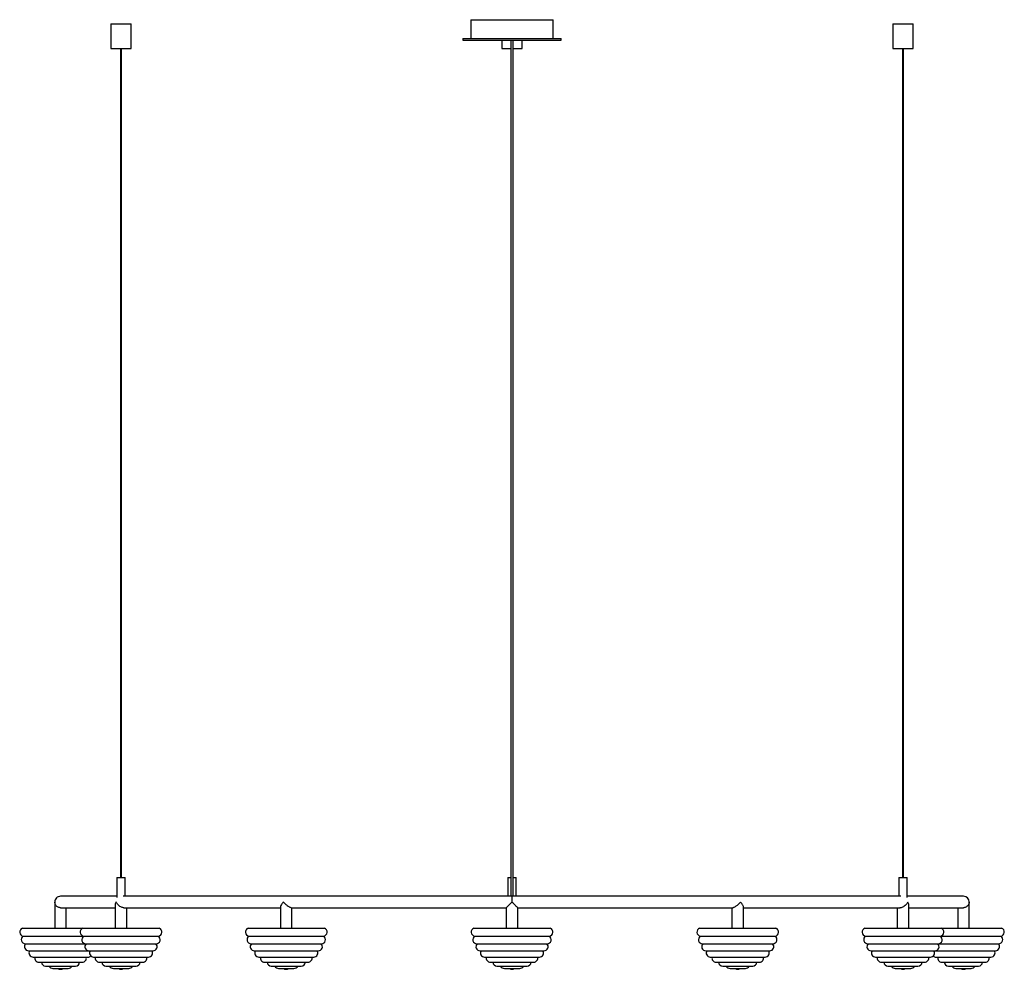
# Model space of a CAD drawing. Header units: millimetres. Extents: x -709 to 490, y 65 to 1222.
import ezdxf

# ---------------------------------------------------------------- set-up
doc = ezdxf.new("R2010")
doc.units = ezdxf.units.MM

msp = doc.modelspace()

# ---------------------------------------------------------------- linework, layer by layer
at = {"color": 7, "linetype": 'Continuous', "lineweight": 25}
for p, q in [((-598.1, 1216.7), (-598.1, 1186.7)), ((-598.1, 1216.7), (-573.1, 1216.7)), ((-573.1, 1186.7), (-573.1, 1216.7)), ((-159.3, 1221.7), (-159.3, 1198.7)), ((-159.3, 1221.7), (-59.3, 1221.7)), ((-59.3, 1198.7), (-59.3, 1221.7)), ((354.5, 1216.7), (354.5, 1186.7)), ((354.5, 1216.7), (379.5, 1216.7)), ((379.5, 1186.7), (379.5, 1216.7)), ((-169.3, 1198.7), (-169.3, 1196.7)), ((-169.3, 1198.7), (-49.3, 1198.7)), ((-169.3, 1196.7), (-49.3, 1196.7)), ((-121.8, 1196.7), (-121.8, 1186.7)), ((-96.8, 1186.7), (-96.8, 1196.7)), ((-49.3, 1196.7), (-49.3, 1198.7)), ((-598.1, 1186.7), (-573.1, 1186.7)), ((-586.1, 1186.7), (-586.1, 176.7)), ((-585.1, 176.7), (-585.1, 1186.7)), ((-121.8, 1186.7), (-110.8, 1186.7)), ((-107.8, 1186.7), (-96.8, 1186.7)), ((354.5, 1186.7), (379.5, 1186.7)), ((366.5, 1186.7), (366.5, 176.7)), ((367.5, 176.7), (367.5, 1186.7)), ((-590.6, 176.7), (-590.6, 152.2)), ((-590.6, 176.7), (-580.6, 176.7)), ((-580.6, 153.7), (-580.6, 176.7)), ((-114.3, 176.7), (-114.3, 153.7)), ((-114.3, 176.7), (-110.8, 176.7)), ((-107.8, 176.7), (-104.3, 176.7)), ((-104.3, 153.7), (-104.3, 176.7)), ((362, 176.7), (362, 153.7)), ((362, 176.7), (372, 176.7)), ((372, 152.2), (372, 176.7)), ((-666.3, 146.7), (-666.3, 114.7)), ((-590.6, 153.7), (-659.3, 153.7)), ((364.5, 153.7), (-583.1, 153.7)), ((440.7, 153.7), (372, 153.7)), ((447.7, 114.7), (447.7, 146.7)), ((-659.2, 139.7), (-592.6, 139.7)), ((-652.3, 114.7), (-652.3, 139.7)), ((-592.6, 143.2), (-592.6, 114.7)), ((-582.1, 139.7), (-391.3, 139.7)), ((-578.6, 114.7), (-578.6, 139.7)), ((-391.3, 140.7), (-391.3, 114.7)), ((-378.2, 139.7), (-116.2, 139.7)), ((-377.3, 114.7), (-377.3, 139.7)), ((-116.3, 139.7), (-116.3, 114.7)), ((-102.3, 139.7), (159.7, 139.7)), ((-102.3, 114.7), (-102.3, 139.7)), ((158.7, 139.7), (158.7, 114.7)), ((172.7, 114.7), (172.7, 140.7)), ((172.7, 139.7), (363.5, 139.7)), ((360, 139.7), (360, 114.7)), ((374, 114.7), (374, 143.2)), ((374, 139.7), (440.7, 139.7)), ((433.7, 139.7), (433.7, 114.7)), ((-705.7, 114.7), (-539.1, 114.7)), ((-430.7, 114.7), (-337.8, 114.7)), ((-155.7, 114.7), (-62.8, 114.7)), ((119.3, 114.7), (212.2, 114.7)), ((320.6, 114.7), (487.2, 114.7)), ((-704.7, 105), (-540.2, 105)), ((-429.7, 105), (-338.8, 105)), ((-154.7, 105), (-63.8, 105)), ((120.3, 105), (211.2, 105)), ((321.6, 105), (486.2, 105)), ((-702.1, 95.8), (-542.8, 95.8)), ((-698.2, 87.2), (-546.6, 87.2)), ((-427.1, 95.8), (-341.5, 95.8)), ((-423.2, 87.2), (-345.3, 87.2)), ((-152.1, 95.8), (-66.5, 95.8)), ((-148.2, 87.2), (-70.3, 87.2)), ((122.9, 95.8), (208.5, 95.8)), ((126.8, 87.2), (204.7, 87.2)), ((324.2, 95.8), (483.5, 95.8)), ((328.1, 87.2), (479.7, 87.2)), ((-692.7, 79.6), (-625.8, 79.6)), ((-685.7, 73.3), (-632.8, 73.3)), ((-619, 79.6), (-552.1, 79.6)), ((-612, 73.3), (-559.1, 73.3)), ((-417.7, 79.6), (-350.8, 79.6)), ((-410.7, 73.3), (-357.8, 73.3)), ((-142.7, 79.6), (-75.8, 79.6)), ((-135.7, 73.3), (-82.8, 73.3)), ((132.3, 79.6), (199.2, 79.6)), ((139.3, 73.3), (192.2, 73.3)), ((333.6, 79.6), (400.5, 79.6)), ((340.6, 73.3), (393.5, 73.3)), ((407.3, 79.6), (474.2, 79.6)), ((414.3, 73.3), (467.2, 73.3)), ((-677.6, 68.6), (-641, 68.6)), ((-668.6, 65.7), (-649.9, 65.7)), ((-603.9, 68.6), (-567.3, 68.6)), ((-594.9, 65.7), (-576.2, 65.7)), ((-402.6, 68.6), (-366, 68.6)), ((-393.6, 65.7), (-374.9, 65.7)), ((-127.6, 68.6), (-91, 68.6)), ((-118.6, 65.7), (-99.9, 65.7)), ((147.4, 68.6), (184, 68.6)), ((156.4, 65.7), (175.1, 65.7)), ((348.7, 68.6), (385.3, 68.6)), ((357.7, 65.7), (376.4, 65.7)), ((422.4, 68.6), (459, 68.6)), ((431.4, 65.7), (450.1, 65.7))]:
    msp.add_line(p, q, dxfattribs=at)
at = {"color": 8, "linetype": 'Continuous', "lineweight": 25}
msp.add_line((-109.3, 153.7), (-109.3, 146.7), dxfattribs=at)
at = {"color": 7, "linetype": 'Continuous', "lineweight": 25}
for centre, radius, start, end in [((-659.3, 146.7), 7, 90, 180.0728), ((440.7, 146.7), 7, 0.023, 90), ((-704, 110), 5, 109.8211, 262.1789), ((-630.3, 110), 5, 109.8211, 262.1789), ((-540.8, 110), 5, 277.8211, 70.1789), ((-429, 110), 5, 109.8211, 262.1789), ((-339.5, 110), 5, 277.8211, 70.1789), ((-154, 110), 5, 109.8211, 262.1789), ((-64.5, 110), 5, 277.8211, 70.1789), ((121, 110), 5, 109.8211, 262.1789), ((210.5, 110), 5, 277.8211, 70.1789), ((322.3, 110), 5, 109.8211, 262.1789), ((411.8, 110), 5, 277.8211, 70.1789), ((485.5, 110), 5, 277.8211, 70.1789), ((-702.1, 100.8), 5, 121.8211, 270), ((-628.4, 100.8), 5, 121.8211, 270), ((-542.8, 100.8), 5, 270, 58.1789), ((-427.1, 100.8), 5, 121.8211, 270), ((-341.5, 100.8), 5, 270, 58.1789), ((-152.1, 100.8), 5, 121.8211, 270), ((-66.5, 100.8), 5, 270, 58.1789), ((122.9, 100.8), 5, 121.8211, 270), ((208.5, 100.8), 5, 270, 58.1789), ((324.2, 100.8), 5, 121.8211, 270), ((409.8, 100.8), 5, 270, 58.1789), ((483.5, 100.8), 5, 270, 58.1789), ((-698.2, 92.2), 5, 133.8211, 270), ((-692.7, 84.6), 5, 148.5217, 270), ((-624.6, 92.2), 5, 133.8211, 270), ((-619, 84.6), 5, 148.5217, 270), ((-552.1, 84.6), 5, 270, 31.4783), ((-546.6, 92.2), 5, 270, 46.1789), ((-423.2, 92.2), 5, 133.8211, 270), ((-417.7, 84.6), 5, 148.5217, 270), ((-350.8, 84.6), 5, 270, 31.4783), ((-345.3, 92.2), 5, 270, 46.1789), ((-148.2, 92.2), 5, 133.8211, 270), ((-142.7, 84.6), 5, 148.5217, 270), ((-75.8, 84.6), 5, 270, 31.4783), ((-70.3, 92.2), 5, 270, 46.1789), ((126.8, 92.2), 5, 133.8211, 270), ((132.3, 84.6), 5, 148.5217, 270), ((199.2, 84.6), 5, 270, 31.4783), ((204.7, 92.2), 5, 270, 46.1789), ((328.1, 92.2), 5, 133.8211, 270), ((333.6, 84.6), 5, 148.5217, 270), ((400.5, 84.6), 5, 270, 31.4783), ((406, 92.2), 5, 270, 46.1789), ((474.2, 84.6), 5, 270, 31.4783), ((479.7, 92.2), 5, 270, 46.1789), ((-685.7, 78.3), 5, 164.9906, 270), ((-677.6, 73.6), 5, 183.3964, 270), ((-641, 73.6), 5, 270, 356.6036), ((-632.8, 78.3), 5, 270, 15.0094), ((-625.8, 84.6), 5, 270, 312.867), ((-612, 78.3), 5, 164.9906, 270), ((-603.9, 73.6), 5, 183.3964, 270), ((-567.3, 73.6), 5, 270, 356.6036), ((-559.1, 78.3), 5, 270, 15.0094), ((-410.7, 78.3), 5, 164.9906, 270), ((-402.6, 73.6), 5, 183.3964, 270), ((-366, 73.6), 5, 270, 356.6036), ((-357.8, 78.3), 5, 270, 15.0094), ((-135.7, 78.3), 5, 164.9906, 270), ((-127.6, 73.6), 5, 183.3964, 270), ((-91, 73.6), 5, 270, 356.6036), ((-82.8, 78.3), 5, 270, 15.0094), ((139.3, 78.3), 5, 164.9906, 270), ((147.4, 73.6), 5, 183.3964, 270), ((184, 73.6), 5, 270, 356.6036), ((192.2, 78.3), 5, 270, 15.0094), ((340.6, 78.3), 5, 164.9906, 270), ((348.7, 73.6), 5, 183.3964, 270), ((385.3, 73.6), 5, 270, 356.6036), ((393.5, 78.3), 5, 270, 15.0094), ((407.3, 84.6), 5, 227.133, 270), ((414.3, 78.3), 5, 164.9906, 270), ((422.4, 73.6), 5, 183.3964, 270), ((459, 73.6), 5, 270, 356.6036), ((467.2, 78.3), 5, 270, 15.0094), ((-668.6, 70.7), 5, 204.745, 270), ((-659.3, 69.7), 5, 233.4491, 306.5509), ((-649.9, 70.7), 5, 270, 335.255), ((-594.9, 70.7), 5, 204.745, 270), ((-585.6, 69.7), 5, 233.4491, 306.5509), ((-576.2, 70.7), 5, 270, 335.255), ((-393.6, 70.7), 5, 204.745, 270), ((-384.3, 69.7), 5, 233.4491, 306.5509), ((-374.9, 70.7), 5, 270, 335.255), ((-118.6, 70.7), 5, 204.745, 270), ((-109.3, 69.7), 5, 233.4491, 306.5509), ((-99.9, 70.7), 5, 270, 335.255), ((156.4, 70.7), 5, 204.745, 270), ((165.7, 69.7), 5, 233.4491, 306.5509), ((175.1, 70.7), 5, 270, 335.255), ((357.7, 70.7), 5, 204.745, 270), ((367, 69.7), 5, 233.4491, 306.5509), ((376.4, 70.7), 5, 270, 335.255), ((431.4, 70.7), 5, 204.745, 270), ((440.7, 69.7), 5, 233.4491, 306.5509), ((450.1, 70.7), 5, 270, 335.255)]:
    msp.add_arc(centre, radius, start, end, dxfattribs=at)
for points, knots in [([(-110.8, 1196.7), (-110.8, 1193.5), (-110.8, 1187.5), (-110.8, 1179.1), (-110.8, 1172.1), (-110.8, 1166.3), (-110.8, 1161.4), (-110.8, 1156.9), (-110.8, 1149.7), (-110.8, 1139.7), (-110.8, 1116.1), (-110.8, 1083.1), (-110.8, 1040.9), (-110.8, 997.9), (-110.8, 952.5), (-110.8, 904.8), (-110.8, 859), (-110.8, 815.1), (-110.8, 773.2), (-110.8, 731.7), (-110.8, 690.5), (-110.8, 649.8), (-110.8, 612.7), (-110.8, 579.3), (-110.8, 549.3), (-110.8, 519.7), (-110.8, 490.6), (-110.8, 462.2), (-110.8, 434.4), (-110.8, 407.3), (-110.8, 380.9), (-110.8, 354.9), (-110.8, 329.5), (-110.8, 304.6), (-110.8, 280.6), (-110.8, 257.4), (-110.8, 237), (-110.8, 219.3), (-110.8, 203.9), (-110.8, 193), (-110.8, 186), (-110.8, 182.9), (-110.8, 179.8), (-110.8, 177), (-110.8, 174.2), (-110.8, 171.5), (-110.8, 168.6), (-110.8, 165.3), (-110.8, 161.4), (-110.8, 157.5), (-110.8, 154.9), (-110.8, 153.7)], [0, 0, 0, 0, 0.008055, 0.015017, 0.020883, 0.025651, 0.029455, 0.033164, 0.036929, 0.047534, 0.058205, 0.096316, 0.130344, 0.164371, 0.20488, 0.245388, 0.285896, 0.322063, 0.35823, 0.394396, 0.430562, 0.466728, 0.502893, 0.53051, 0.558127, 0.585743, 0.613359, 0.640975, 0.668097, 0.695219, 0.72234, 0.749461, 0.777075, 0.804689, 0.832302, 0.859915, 0.887527, 0.907777, 0.928026, 0.948276, 0.952731, 0.957182, 0.961505, 0.965638, 0.969578, 0.973505, 0.977429, 0.982261, 0.988007, 0.994673, 1, 1, 1, 1]), ([(-107.8, 153.7), (-107.8, 154.4), (-107.8, 156.3), (-107.8, 159.3), (-107.8, 162.5), (-107.8, 165.3), (-107.8, 167.7), (-107.8, 171.3), (-107.8, 176.4), (-107.8, 184.8), (-107.8, 195.2), (-107.8, 208.6), (-107.8, 223.3), (-107.8, 239.2), (-107.8, 257.5), (-107.8, 278.3), (-107.8, 301.9), (-107.8, 326.2), (-107.8, 351.4), (-107.8, 377.4), (-107.8, 404.3), (-107.8, 431.8), (-107.8, 459.8), (-107.8, 488.3), (-107.8, 517), (-107.8, 546), (-107.8, 575.4), (-107.8, 606.5), (-107.8, 639.5), (-107.8, 674.2), (-107.8, 709.2), (-107.8, 744.6), (-107.8, 783.9), (-107.8, 827.1), (-107.8, 874.5), (-107.8, 922.1), (-107.8, 969.9), (-107.8, 1018), (-107.8, 1071.4), (-107.8, 1110.3), (-107.8, 1134.8), (-107.8, 1139.4), (-107.8, 1143.8), (-107.8, 1148.1), (-107.8, 1152.4), (-107.8, 1157), (-107.8, 1162.5), (-107.8, 1169.2), (-107.8, 1177.2), (-107.8, 1186.5), (-107.8, 1193.2), (-107.8, 1196.7)], [0, 0, 0, 0, 0.003054, 0.008734, 0.013591, 0.017629, 0.020979, 0.024282, 0.033588, 0.04311, 0.060125, 0.07714, 0.097396, 0.117651, 0.137907, 0.165035, 0.192164, 0.219292, 0.246421, 0.274044, 0.301667, 0.32929, 0.356913, 0.384537, 0.411668, 0.4388, 0.465932, 0.493064, 0.524004, 0.554945, 0.585887, 0.616828, 0.64777, 0.688289, 0.728809, 0.769329, 0.809849, 0.85037, 0.890891, 0.944379, 0.948302, 0.952184, 0.955916, 0.959493, 0.962916, 0.966566, 0.971086, 0.976693, 0.983383, 0.991154, 1, 1, 1, 1]), ([(-659.1, 139.8), (-659.3, 139.7), (-660.1, 139.7), (-661.5, 140), (-663.2, 140.8), (-664.6, 142), (-665.5, 143.4), (-666.1, 144.9), (-666.3, 146), (-666.3, 146.7), (-666.3, 146.7)], [0, 0, 0, 0, 0.051489, 0.176076, 0.306817, 0.508986, 0.646851, 0.788616, 0.998753, 1, 1, 1, 1]), ([(-591.7, 146.7), (-591.7, 146.7), (-591.9, 146.2), (-592.3, 145.1), (-592.7, 143.9), (-592.6, 143.3), (-592.5, 143.2)], [0, 0, 0, 0, 0.003351, 0.4485981, 0.9068719, 1, 1, 1, 1]), ([(-581.9, 139.8), (-582.1, 139.7), (-582.8, 139.7), (-584.2, 140), (-586, 140.8), (-587.8, 142), (-589.3, 143.4), (-590.6, 144.9), (-591.3, 146), (-591.6, 146.7), (-591.7, 146.7)], [0, 0, 0, 0, 0.05375, 0.178039, 0.308468, 0.510156, 0.647693, 0.78912, 0.998756, 1, 1, 1, 1]), ([(-387.8, 146.7), (-387.8, 146.7), (-388.2, 146.2), (-389.1, 145.1), (-390.3, 143.3), (-391.2, 141.7), (-391.2, 141), (-391.2, 140.7)], [0, 0, 0, 0, 0.0017743, 0.23752, 0.4801631, 0.8172514, 1, 1, 1, 1]), ([(-378.2, 139.7), (-378.3, 139.7), (-378.6, 139.7), (-379.6, 140), (-381.1, 140.8), (-382.8, 142), (-384.5, 143.4), (-386.1, 144.9), (-387.2, 146), (-387.8, 146.7), (-387.8, 146.7)], [0, 0, 0, 0, 0.042471, 0.168242, 0.300226, 0.504317, 0.643493, 0.786606, 0.998741, 1, 1, 1, 1]), ([(-109.3, 146.7), (-109.3, 146.7), (-109.8, 146.2), (-110.9, 145.1), (-112.7, 143.3), (-114.4, 141.6), (-115.6, 140.4), (-116.2, 139.8), (-116.2, 139.7), (-116.2, 139.7)], [0, 0, 0, 0, 0.0012537, 0.1678348, 0.3392897, 0.5774808, 0.753604, 0.8937693, 1, 1, 1, 1]), ([(-102.3, 139.7), (-102.3, 139.7), (-102.2, 139.7), (-102.6, 140), (-103.4, 140.8), (-104.6, 142), (-106, 143.4), (-107.5, 144.9), (-108.6, 146), (-109.3, 146.7), (-109.3, 146.7)], [0, 0, 0, 0, 0.038999, 0.165226, 0.297689, 0.50252, 0.642201, 0.785832, 0.998736, 1, 1, 1, 1]), ([(169.2, 146.7), (169.2, 146.7), (168.8, 146.2), (167.8, 145.1), (165.9, 143.3), (163.8, 141.6), (161.9, 140.4), (160.4, 139.8), (159.9, 139.7), (159.6, 139.7)], [0, 0, 0, 0, 0.001248, 0.167059, 0.337721, 0.57481, 0.750119, 0.889636, 1, 1, 1, 1]), ([(172.7, 140.7), (172.7, 140.7), (172.8, 141), (172.4, 142), (171.7, 143.4), (170.7, 144.9), (169.8, 146), (169.2, 146.7), (169.2, 146.7)], [0, 0, 0, 0, 0.016099, 0.303057, 0.498742, 0.699962, 0.998229, 1, 1, 1, 1]), ([(373.1, 146.7), (373.1, 146.7), (372.8, 146.2), (372.2, 145.1), (370.7, 143.3), (368.8, 141.6), (366.7, 140.4), (364.8, 139.7), (363.8, 139.7), (363.4, 139.7)], [0, 0, 0, 0, 0.001245, 0.166727, 0.33705, 0.57367, 0.74863, 0.887871, 1, 1, 1, 1]), ([(374, 143.2), (374, 143.3), (374.1, 143.7), (373.8, 144.9), (373.4, 146), (373.1, 146.7), (373.1, 146.7)], [0, 0, 0, 0, 0.0543634, 0.4339707, 0.9966599, 1, 1, 1, 1]), ([(447.7, 146.7), (447.7, 146.7), (447.7, 146.2), (447.6, 145.1), (447, 143.3), (445.7, 141.6), (443.9, 140.4), (442.2, 139.8), (441.1, 139.7), (440.7, 139.7)], [0, 0, 0, 0, 0.00126, 0.168709, 0.341057, 0.58049, 0.757531, 0.898426, 1, 1, 1, 1])]:
    msp.add_open_spline(points, degree=3, knots=knots, dxfattribs=at)

doc.saveas('drawing.dxf')
